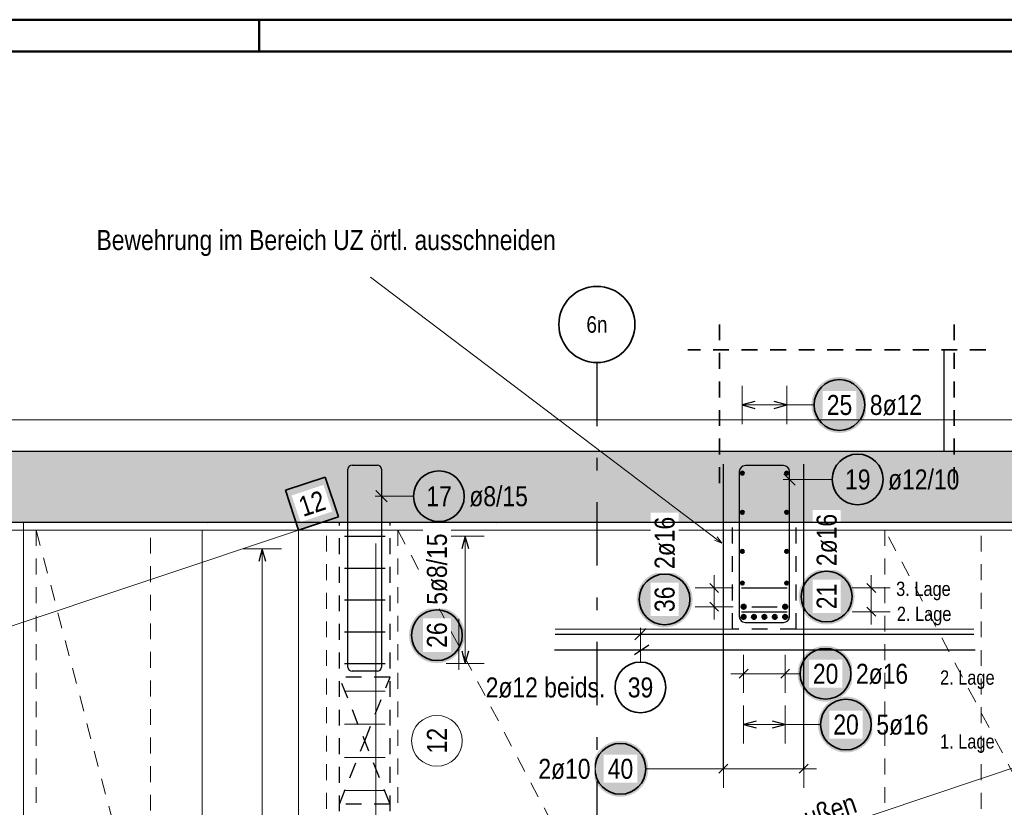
# Model space of a CAD drawing. Header units: millimetres. Extents: x 0 to 89.5, y 0 to 42.
# Tile 25 of 39: x 38.1 to 45.9, y 35.8 to 42. Entities that reach past the tile are written whole.
import ezdxf
from ezdxf.enums import TextEntityAlignment as Align

# ---------------------------------------------------------------- set-up
doc = ezdxf.new("R2010")
doc.units = ezdxf.units.MM
doc.linetypes.add('DASHDOTX2', pattern=[2, 1, -0.5, 0, -0.5])
doc.linetypes.add('HIDDEN', pattern=[0.375, 0.25, -0.125])
for name, color, linetype, lineweight in [('Achsen', 7, 'Continuous', 20), ('Bewehrung', 7, 'Continuous', 20), ('nplo', 7, 'Continuous', 20), ('Schraffuren', 7, 'Continuous', 20)]:
    doc.layers.add(name, color=color, linetype=linetype, lineweight=lineweight)
doc.styles.add('Arial Narrow', font='ARIALN.TTF')

msp = doc.modelspace()

# ---------------------------------------------------------------- hatches: boundary and pattern name
at = {"lineweight": 25, "true_color": 0xffffff}
for points in [[(43.416727, 37.483031), (43.416593, 37.490709), (43.416191, 37.498377), (43.415521, 37.506027), (43.414586, 37.513649), (43.413384, 37.521233), (43.411919, 37.528771), (43.410192, 37.536254), (43.408204, 37.543671), (43.405959, 37.551014), (43.403459, 37.558275), (43.400707, 37.565444), (43.397707, 37.572513), (43.394461, 37.579472), (43.390975, 37.586314), (43.387252, 37.593031), (43.383297, 37.599613), (43.379115, 37.606053), (43.37471, 37.612343), (43.370089, 37.618476), (43.365256, 37.624444), (43.360218, 37.630239), (43.354981, 37.635856), (43.349551, 37.641285), (43.343935, 37.646523), (43.33814, 37.65156), (43.332172, 37.656393), (43.326039, 37.661014), (43.319749, 37.665419), (43.313309, 37.669601), (43.306727, 37.673556), (43.30001, 37.677279), (43.293168, 37.680765), (43.286209, 37.684011), (43.27914, 37.687011), (43.271971, 37.689763), (43.26471, 37.692263), (43.257367, 37.694508), (43.249949, 37.696496), (43.242467, 37.698223), (43.234929, 37.699688), (43.227345, 37.70089), (43.219723, 37.701826), (43.212073, 37.702495), (43.204404, 37.702897), (43.196727, 37.703031), (43.189049, 37.702897), (43.18138, 37.702495), (43.17373, 37.701826), (43.166108, 37.70089), (43.158524, 37.699688), (43.150986, 37.698223), (43.143504, 37.696496), (43.136086, 37.694508), (43.128743, 37.692263), (43.121482, 37.689763), (43.114313, 37.687011), (43.107244, 37.684011), (43.100285, 37.680765), (43.093443, 37.677279), (43.086727, 37.673556), (43.080144, 37.669601), (43.073704, 37.665419), (43.067414, 37.661014), (43.061281, 37.656393), (43.055313, 37.65156), (43.049518, 37.646523), (43.043902, 37.641285), (43.038472, 37.635856), (43.033235, 37.630239), (43.028197, 37.624444), (43.023364, 37.618476), (43.018743, 37.612343), (43.014338, 37.606053), (43.010156, 37.599613), (43.006201, 37.593031), (43.002478, 37.586314), (42.998992, 37.579472), (42.995747, 37.572513), (42.992746, 37.565444), (42.989994, 37.558275), (42.987494, 37.551014), (42.985249, 37.543671), (42.983261, 37.536254), (42.981534, 37.528771), (42.980069, 37.521233), (42.978868, 37.513649), (42.977932, 37.506027), (42.977262, 37.498377), (42.976861, 37.490709), (42.976727, 37.483031), (42.976861, 37.475353), (42.977262, 37.467684), (42.977932, 37.460034), (42.978868, 37.452413), (42.980069, 37.444828), (42.981534, 37.43729), (42.983261, 37.429808), (42.985249, 37.42239), (42.987494, 37.415047), (42.989994, 37.407786), (42.992746, 37.400617), (42.995747, 37.393549), (42.998992, 37.386589), (43.002478, 37.379747), (43.006201, 37.373031), (43.010156, 37.366448), (43.014338, 37.360008), (43.018743, 37.353718), (43.023364, 37.347585), (43.028197, 37.341617), (43.033235, 37.335822), (43.038472, 37.330206), (43.043902, 37.324776), (43.049518, 37.319539), (43.055313, 37.314501), (43.061281, 37.309668), (43.067414, 37.305047), (43.073704, 37.300642), (43.080144, 37.29646), (43.086727, 37.292505), (43.093443, 37.288782), (43.100285, 37.285296), (43.107244, 37.282051), (43.114313, 37.27905), (43.121482, 37.276298), (43.128743, 37.273798), (43.136086, 37.271553), (43.143504, 37.269566), (43.150986, 37.267838), (43.158524, 37.266373), (43.166108, 37.265172), (43.17373, 37.264236), (43.18138, 37.263567), (43.189049, 37.263165), (43.196727, 37.263031), (43.204404, 37.263165), (43.212073, 37.263567), (43.219723, 37.264236), (43.227345, 37.265172), (43.234929, 37.266373), (43.242467, 37.267838), (43.249949, 37.269566), (43.257367, 37.271553), (43.26471, 37.273798), (43.271971, 37.276298), (43.27914, 37.27905), (43.286209, 37.282051), (43.293168, 37.285296), (43.30001, 37.288782), (43.306727, 37.292505), (43.313309, 37.29646), (43.319749, 37.300642), (43.326039, 37.305047), (43.332172, 37.309668), (43.33814, 37.314501), (43.343935, 37.319539), (43.349551, 37.324776), (43.354981, 37.330206), (43.360218, 37.335822), (43.365256, 37.341617), (43.370089, 37.347585), (43.37471, 37.353718), (43.379115, 37.360008), (43.383297, 37.366448), (43.387252, 37.373031), (43.390975, 37.379747), (43.394461, 37.386589), (43.397707, 37.393549), (43.400707, 37.400617), (43.403459, 37.407786), (43.405959, 37.415047), (43.408204, 37.42239), (43.410192, 37.429808), (43.411919, 37.43729), (43.413384, 37.444828), (43.414586, 37.452413), (43.415521, 37.460034), (43.416191, 37.467684)], [(43.067796, 36.148858), (43.067662, 36.156536), (43.06726, 36.164205), (43.066591, 36.171855), (43.065655, 36.179476), (43.064453, 36.187061), (43.062988, 36.194599), (43.061261, 36.202081), (43.059273, 36.209499), (43.057028, 36.216842), (43.054528, 36.224103), (43.051776, 36.231272), (43.048776, 36.23834), (43.04553, 36.2453), (43.042044, 36.252142), (43.038321, 36.258858), (43.034366, 36.265441), (43.030184, 36.271881), (43.025779, 36.278171), (43.021158, 36.284304), (43.016326, 36.290272), (43.011288, 36.296067), (43.00605, 36.301683), (43.000621, 36.307113), (42.995004, 36.31235), (42.989209, 36.317388), (42.983241, 36.322221), (42.977108, 36.326842), (42.970818, 36.331247), (42.964378, 36.335429), (42.957796, 36.339384), (42.951079, 36.343107), (42.944237, 36.346593), (42.937278, 36.349838), (42.930209, 36.352839), (42.92304, 36.355591), (42.915779, 36.358091), (42.908436, 36.360336), (42.901019, 36.362323), (42.893536, 36.364051), (42.885998, 36.365516), (42.878414, 36.366717), (42.870792, 36.367653), (42.863142, 36.368322), (42.855474, 36.368724), (42.847796, 36.368858), (42.840118, 36.368724), (42.832449, 36.368322), (42.824799, 36.367653), (42.817178, 36.366717), (42.809593, 36.365516), (42.802055, 36.364051), (42.794573, 36.362323), (42.787156, 36.360336), (42.779812, 36.358091), (42.772551, 36.355591), (42.765382, 36.352839), (42.758314, 36.349838), (42.751354, 36.346593), (42.744512, 36.343107), (42.737796, 36.339384), (42.731213, 36.335429), (42.724773, 36.331247), (42.718483, 36.326842), (42.71235, 36.322221), (42.706382, 36.317388), (42.700587, 36.31235), (42.694971, 36.307113), (42.689541, 36.301683), (42.684304, 36.296067), (42.679266, 36.290272), (42.674433, 36.284304), (42.669812, 36.278171), (42.665407, 36.271881), (42.661225, 36.265441), (42.65727, 36.258858), (42.653547, 36.252142), (42.650061, 36.2453), (42.646816, 36.23834), (42.643815, 36.231272), (42.641063, 36.224103), (42.638563, 36.216842), (42.636318, 36.209499), (42.634331, 36.202081), (42.632603, 36.194599), (42.631138, 36.187061), (42.629937, 36.179476), (42.629001, 36.171855), (42.628332, 36.164205), (42.62793, 36.156536), (42.627796, 36.148858), (42.62793, 36.14118), (42.628332, 36.133512), (42.629001, 36.125862), (42.629937, 36.11824), (42.631138, 36.110656), (42.632603, 36.103118), (42.634331, 36.095635), (42.636318, 36.088218), (42.638563, 36.080875), (42.641063, 36.073614), (42.643815, 36.066445), (42.646816, 36.059376), (42.650061, 36.052417), (42.653547, 36.045575), (42.65727, 36.038858), (42.661225, 36.032276), (42.665407, 36.025836), (42.669812, 36.019546), (42.674433, 36.013413), (42.679266, 36.007445), (42.684304, 36.00165), (42.689541, 35.996033), (42.694971, 35.990604), (42.700587, 35.985366), (42.706382, 35.980329), (42.71235, 35.975496), (42.718483, 35.970875), (42.724773, 35.96647), (42.731213, 35.962288), (42.737796, 35.958333), (42.744512, 35.95461), (42.751354, 35.951124), (42.758314, 35.947878), (42.765382, 35.944878), (42.772551, 35.942126), (42.779812, 35.939626), (42.787156, 35.937381), (42.794573, 35.935393), (42.802055, 35.933666), (42.809593, 35.932201), (42.817178, 35.930999), (42.824799, 35.930063), (42.832449, 35.929394), (42.840118, 35.928992), (42.847796, 35.928858), (42.855474, 35.928992), (42.863142, 35.929394), (42.870792, 35.930063), (42.878414, 35.930999), (42.885998, 35.932201), (42.893536, 35.933666), (42.901019, 35.935393), (42.908436, 35.937381), (42.915779, 35.939626), (42.92304, 35.942126), (42.930209, 35.944878), (42.937278, 35.947878), (42.944237, 35.951124), (42.951079, 35.95461), (42.957796, 35.958333), (42.964378, 35.962288), (42.970818, 35.96647), (42.977108, 35.970875), (42.983241, 35.975496), (42.989209, 35.980329), (42.995004, 35.985366), (43.000621, 35.990604), (43.00605, 35.996033), (43.011288, 36.00165), (43.016326, 36.007445), (43.021158, 36.013413), (43.025779, 36.019546), (43.030184, 36.025836), (43.034366, 36.032276), (43.038321, 36.038858), (43.042044, 36.045575), (43.04553, 36.052417), (43.048776, 36.059376), (43.051776, 36.066445), (43.054528, 36.073614), (43.057028, 36.080875), (43.059273, 36.088218), (43.061261, 36.095635), (43.062988, 36.103118), (43.064453, 36.110656), (43.065655, 36.11824), (43.066591, 36.125862), (43.06726, 36.133512)]]:
    msp.add_hatch(color=7, dxfattribs=at).paths.add_polyline_path(points)
at = {"layer": 'Bewehrung', "lineweight": 25, "true_color": 0xffffff}
for points in [[(44.794198, 39.015073), (44.794064, 39.022751), (44.793662, 39.030419), (44.792993, 39.038069), (44.792057, 39.045691), (44.790856, 39.053276), (44.789391, 39.060814), (44.787663, 39.068296), (44.785676, 39.075713), (44.783431, 39.083057), (44.780931, 39.090317), (44.778179, 39.097486), (44.775178, 39.104555), (44.771933, 39.111515), (44.768447, 39.118357), (44.764724, 39.125073), (44.760769, 39.131655), (44.756587, 39.138095), (44.752182, 39.144386), (44.747561, 39.150519), (44.742728, 39.156486), (44.73769, 39.162282), (44.732453, 39.167898), (44.727023, 39.173328), (44.721407, 39.178565), (44.715612, 39.183603), (44.709644, 39.188435), (44.703511, 39.193057), (44.697221, 39.197461), (44.690781, 39.201644), (44.684198, 39.205599), (44.677482, 39.209321), (44.67064, 39.212808), (44.66368, 39.216053), (44.656612, 39.219053), (44.649443, 39.221805), (44.642182, 39.224305), (44.634839, 39.226551), (44.627421, 39.228538), (44.619939, 39.230265), (44.612401, 39.231731), (44.604816, 39.232932), (44.597195, 39.233868), (44.589545, 39.234537), (44.581876, 39.234939), (44.574198, 39.235073), (44.56652, 39.234939), (44.558852, 39.234537), (44.551202, 39.233868), (44.54358, 39.232932), (44.535996, 39.231731), (44.528458, 39.230265), (44.520975, 39.228538), (44.513558, 39.226551), (44.506215, 39.224305), (44.498954, 39.221805), (44.491785, 39.219053), (44.484716, 39.216053), (44.477757, 39.212808), (44.470915, 39.209321), (44.464198, 39.205599), (44.457616, 39.201644), (44.451176, 39.197461), (44.444886, 39.193057), (44.438753, 39.188435), (44.432785, 39.183603), (44.42699, 39.178565), (44.421373, 39.173328), (44.415944, 39.167898), (44.410706, 39.162282), (44.405669, 39.156486), (44.400836, 39.150519), (44.396215, 39.144386), (44.39181, 39.138095), (44.387628, 39.131655), (44.383673, 39.125073), (44.37995, 39.118357), (44.376464, 39.111515), (44.373218, 39.104555), (44.370218, 39.097486), (44.367466, 39.090317), (44.364966, 39.083057), (44.362721, 39.075713), (44.360733, 39.068296), (44.359006, 39.060814), (44.357541, 39.053276), (44.356339, 39.045691), (44.355403, 39.038069), (44.354734, 39.030419), (44.354332, 39.022751), (44.354198, 39.015073), (44.354332, 39.007395), (44.354734, 38.999727), (44.355403, 38.992077), (44.356339, 38.984455), (44.357541, 38.97687), (44.359006, 38.969332), (44.360733, 38.96185), (44.362721, 38.954433), (44.364966, 38.947089), (44.367466, 38.939829), (44.370218, 38.93266), (44.373218, 38.925591), (44.376464, 38.918631), (44.37995, 38.911789), (44.383673, 38.905073), (44.387628, 38.898491), (44.39181, 38.892051), (44.396215, 38.88576), (44.400836, 38.879627), (44.405669, 38.87366), (44.410706, 38.867864), (44.415944, 38.862248), (44.421373, 38.856818), (44.42699, 38.851581), (44.432785, 38.846543), (44.438753, 38.841711), (44.444886, 38.837089), (44.451176, 38.832685), (44.457616, 38.828502), (44.464198, 38.824547), (44.470915, 38.820825), (44.477757, 38.817338), (44.484716, 38.814093), (44.491785, 38.811093), (44.498954, 38.808341), (44.506215, 38.805841), (44.513558, 38.803595), (44.520975, 38.801608), (44.528458, 38.799881), (44.535996, 38.798415), (44.54358, 38.797214), (44.551202, 38.796278), (44.558852, 38.795609), (44.56652, 38.795207), (44.574198, 38.795073), (44.581876, 38.795207), (44.589545, 38.795609), (44.597195, 38.796278), (44.604816, 38.797214), (44.612401, 38.798415), (44.619939, 38.799881), (44.627421, 38.801608), (44.634839, 38.803595), (44.642182, 38.805841), (44.649443, 38.808341), (44.656612, 38.811093), (44.66368, 38.814093), (44.67064, 38.817338), (44.677482, 38.820825), (44.684198, 38.824547), (44.690781, 38.828502), (44.697221, 38.832685), (44.703511, 38.837089), (44.709644, 38.841711), (44.715612, 38.846543), (44.721407, 38.851581), (44.727023, 38.856818), (44.732453, 38.862248), (44.73769, 38.867864), (44.742728, 38.87366), (44.747561, 38.879627), (44.752182, 38.88576), (44.756587, 38.892051), (44.760769, 38.898491), (44.764724, 38.905073), (44.768447, 38.911789), (44.771933, 38.918631), (44.775178, 38.925591), (44.778179, 38.93266), (44.780931, 38.939829), (44.783431, 38.947089), (44.785676, 38.954433), (44.787663, 38.96185), (44.789391, 38.969332), (44.790856, 38.97687), (44.792057, 38.984455), (44.792993, 38.992077), (44.793662, 38.999727)], [(44.693704, 37.50576), (44.69357, 37.513438), (44.693168, 37.521106), (44.692499, 37.528756), (44.691563, 37.536378), (44.690362, 37.543962), (44.688897, 37.5515), (44.687169, 37.558983), (44.685182, 37.5664), (44.682937, 37.573744), (44.680437, 37.581004), (44.677685, 37.588173), (44.674684, 37.595242), (44.671439, 37.602201), (44.667953, 37.609044), (44.66423, 37.61576), (44.660275, 37.622342), (44.656092, 37.628782), (44.651688, 37.635073), (44.647067, 37.641205), (44.642234, 37.647173), (44.637196, 37.652969), (44.631959, 37.658585), (44.626529, 37.664015), (44.620913, 37.669252), (44.615117, 37.67429), (44.60915, 37.679122), (44.603017, 37.683744), (44.596727, 37.688148), (44.590286, 37.69233), (44.583704, 37.696285), (44.576988, 37.700008), (44.570146, 37.703495), (44.563186, 37.70674), (44.556118, 37.70974), (44.548949, 37.712492), (44.541688, 37.714992), (44.534344, 37.717237), (44.526927, 37.719225), (44.519445, 37.720952), (44.511907, 37.722418), (44.504322, 37.723619), (44.4967, 37.724555), (44.489051, 37.725224), (44.481382, 37.725626), (44.473704, 37.72576), (44.466026, 37.725626), (44.458358, 37.725224), (44.450708, 37.724555), (44.443086, 37.723619), (44.435502, 37.722418), (44.427964, 37.720952), (44.420481, 37.719225), (44.413064, 37.717237), (44.40572, 37.714992), (44.39846, 37.712492), (44.391291, 37.70974), (44.384222, 37.70674), (44.377263, 37.703495), (44.37042, 37.700008), (44.363704, 37.696285), (44.357122, 37.69233), (44.350682, 37.688148), (44.344391, 37.683744), (44.338259, 37.679122), (44.332291, 37.67429), (44.326495, 37.669252), (44.320879, 37.664015), (44.315449, 37.658585), (44.310212, 37.652969), (44.305174, 37.647173), (44.300342, 37.641205), (44.29572, 37.635073), (44.291316, 37.628782), (44.287134, 37.622342), (44.283179, 37.61576), (44.279456, 37.609044), (44.275969, 37.602201), (44.272724, 37.595242), (44.269724, 37.588173), (44.266972, 37.581004), (44.264472, 37.573744), (44.262227, 37.5664), (44.260239, 37.558983), (44.258512, 37.5515), (44.257046, 37.543962), (44.255845, 37.536378), (44.254909, 37.528756), (44.25424, 37.521106), (44.253838, 37.513438), (44.253704, 37.50576), (44.253838, 37.498082), (44.25424, 37.490413), (44.254909, 37.482764), (44.255845, 37.475142), (44.257046, 37.467557), (44.258512, 37.460019), (44.260239, 37.452537), (44.262227, 37.44512), (44.264472, 37.437776), (44.266972, 37.430515), (44.269724, 37.423346), (44.272724, 37.416278), (44.275969, 37.409318), (44.279456, 37.402476), (44.283179, 37.39576), (44.287134, 37.389178), (44.291316, 37.382737), (44.29572, 37.376447), (44.300342, 37.370314), (44.305174, 37.364347), (44.310212, 37.358551), (44.315449, 37.352935), (44.320879, 37.347505), (44.326495, 37.342268), (44.332291, 37.33723), (44.338259, 37.332397), (44.344391, 37.327776), (44.350682, 37.323372), (44.357122, 37.319189), (44.363704, 37.315234), (44.37042, 37.311511), (44.377263, 37.308025), (44.384222, 37.30478), (44.391291, 37.301779), (44.39846, 37.299027), (44.40572, 37.296527), (44.413064, 37.294282), (44.420481, 37.292295), (44.427964, 37.290567), (44.435502, 37.289102), (44.443086, 37.287901), (44.450708, 37.286965), (44.458358, 37.286296), (44.466026, 37.285894), (44.473704, 37.28576), (44.481382, 37.285894), (44.489051, 37.286296), (44.4967, 37.286965), (44.504322, 37.287901), (44.511907, 37.289102), (44.519445, 37.290567), (44.526927, 37.292295), (44.534344, 37.294282), (44.541688, 37.296527), (44.548949, 37.299027), (44.556118, 37.301779), (44.563186, 37.30478), (44.570146, 37.308025), (44.576988, 37.311511), (44.583704, 37.315234), (44.590286, 37.319189), (44.596727, 37.323372), (44.603017, 37.327776), (44.60915, 37.332397), (44.615117, 37.33723), (44.620913, 37.342268), (44.626529, 37.347505), (44.631959, 37.352935), (44.637196, 37.358551), (44.642234, 37.364347), (44.647067, 37.370314), (44.651688, 37.376447), (44.656092, 37.382737), (44.660275, 37.389178), (44.66423, 37.39576), (44.667953, 37.402476), (44.671439, 37.409318), (44.674684, 37.416278), (44.677685, 37.423346), (44.680437, 37.430515), (44.682937, 37.437776), (44.685182, 37.44512), (44.687169, 37.452537), (44.688897, 37.460019), (44.690362, 37.467557), (44.691563, 37.475142), (44.692499, 37.482764), (44.693168, 37.490413)], [(41.622049, 37.201011), (41.621915, 37.208689), (41.621513, 37.216358), (41.620844, 37.224008), (41.619908, 37.231629), (41.618707, 37.239214), (41.617242, 37.246752), (41.615514, 37.254234), (41.613527, 37.261652), (41.611282, 37.268995), (41.608782, 37.276256), (41.60603, 37.283425), (41.603029, 37.290493), (41.599784, 37.297453), (41.596298, 37.304295), (41.592575, 37.311011), (41.58862, 37.317594), (41.584437, 37.324034), (41.580033, 37.330324), (41.575412, 37.336457), (41.570579, 37.342425), (41.565541, 37.34822), (41.560304, 37.353836), (41.554874, 37.359266), (41.549258, 37.364503), (41.543462, 37.369541), (41.537495, 37.374374), (41.531362, 37.378995), (41.525072, 37.3834), (41.518631, 37.387582), (41.512049, 37.391537), (41.505333, 37.39526), (41.498491, 37.398746), (41.491531, 37.401991), (41.484463, 37.404992), (41.477294, 37.407744), (41.470033, 37.410244), (41.462689, 37.412489), (41.455272, 37.414476), (41.44779, 37.416204), (41.440252, 37.417669), (41.432667, 37.41887), (41.425045, 37.419806), (41.417396, 37.420475), (41.409727, 37.420877), (41.402049, 37.421011), (41.394371, 37.420877), (41.386703, 37.420475), (41.379053, 37.419806), (41.371431, 37.41887), (41.363847, 37.417669), (41.356309, 37.416204), (41.348826, 37.414476), (41.341409, 37.412489), (41.334065, 37.410244), (41.326805, 37.407744), (41.319636, 37.404992), (41.312567, 37.401991), (41.305607, 37.398746), (41.298765, 37.39526), (41.292049, 37.391537), (41.285467, 37.387582), (41.279027, 37.3834), (41.272736, 37.378995), (41.266604, 37.374374), (41.260636, 37.369541), (41.25484, 37.364503), (41.249224, 37.359266), (41.243794, 37.353836), (41.238557, 37.34822), (41.233519, 37.342425), (41.228687, 37.336457), (41.224065, 37.330324), (41.219661, 37.324034), (41.215479, 37.317594), (41.211524, 37.311011), (41.207801, 37.304295), (41.204314, 37.297453), (41.201069, 37.290493), (41.198069, 37.283425), (41.195317, 37.276256), (41.192817, 37.268995), (41.190572, 37.261652), (41.188584, 37.254234), (41.186857, 37.246752), (41.185391, 37.239214), (41.18419, 37.231629), (41.183254, 37.224008), (41.182585, 37.216358), (41.182183, 37.208689), (41.182049, 37.201011), (41.182183, 37.193333), (41.182585, 37.185665), (41.183254, 37.178015), (41.18419, 37.170393), (41.185391, 37.162809), (41.186857, 37.155271), (41.188584, 37.147789), (41.190572, 37.140371), (41.192817, 37.133028), (41.195317, 37.125767), (41.198069, 37.118598), (41.201069, 37.111529), (41.204314, 37.10457), (41.207801, 37.097728), (41.211524, 37.091011), (41.215479, 37.084429), (41.219661, 37.077989), (41.224065, 37.071699), (41.228687, 37.065566), (41.233519, 37.059598), (41.238557, 37.053803), (41.243794, 37.048186), (41.249224, 37.042757), (41.25484, 37.037519), (41.260636, 37.032482), (41.266604, 37.027649), (41.272736, 37.023028), (41.279027, 37.018623), (41.285467, 37.014441), (41.292049, 37.010486), (41.298765, 37.006763), (41.305607, 37.003277), (41.312567, 37.000031), (41.319636, 36.997031), (41.326805, 36.994279), (41.334065, 36.991779), (41.341409, 36.989534), (41.348826, 36.987546), (41.356309, 36.985819), (41.363847, 36.984354), (41.371431, 36.983152), (41.379053, 36.982217), (41.386703, 36.981547), (41.394371, 36.981145), (41.402049, 36.981011), (41.409727, 36.981145), (41.417396, 36.981547), (41.425045, 36.982217), (41.432667, 36.983152), (41.440252, 36.984354), (41.44779, 36.985819), (41.455272, 36.987546), (41.462689, 36.989534), (41.470033, 36.991779), (41.477294, 36.994279), (41.484463, 36.997031), (41.491531, 37.000031), (41.498491, 37.003277), (41.505333, 37.006763), (41.512049, 37.010486), (41.518631, 37.014441), (41.525072, 37.018623), (41.531362, 37.023028), (41.537495, 37.027649), (41.543462, 37.032482), (41.549258, 37.037519), (41.554874, 37.042757), (41.560304, 37.048186), (41.565541, 37.053803), (41.570579, 37.059598), (41.575412, 37.065566), (41.580033, 37.071699), (41.584437, 37.077989), (41.58862, 37.084429), (41.592575, 37.091011), (41.596298, 37.097728), (41.599784, 37.10457), (41.603029, 37.111529), (41.60603, 37.118598), (41.608782, 37.125767), (41.611282, 37.133028), (41.613527, 37.140371), (41.615514, 37.147789), (41.617242, 37.155271), (41.618707, 37.162809), (41.619908, 37.170393), (41.620844, 37.178015), (41.621513, 37.185665)], [(44.684624, 36.897543), (44.68449, 36.905221), (44.684088, 36.91289), (44.683419, 36.920539), (44.682483, 36.928161), (44.681282, 36.935746), (44.679816, 36.943284), (44.678089, 36.950766), (44.676102, 36.958183), (44.673856, 36.965527), (44.671356, 36.972788), (44.668604, 36.979957), (44.665604, 36.987025), (44.662359, 36.993985), (44.658872, 37.000827), (44.65515, 37.007543), (44.651195, 37.014125), (44.647012, 37.020566), (44.642608, 37.026856), (44.637986, 37.032989), (44.633154, 37.038956), (44.628116, 37.044752), (44.622879, 37.050368), (44.617449, 37.055798), (44.611833, 37.061035), (44.606037, 37.066073), (44.60007, 37.070906), (44.593937, 37.075527), (44.587646, 37.079931), (44.581206, 37.084114), (44.574624, 37.088069), (44.567908, 37.091792), (44.561066, 37.095278), (44.554106, 37.098523), (44.547037, 37.101524), (44.539868, 37.104276), (44.532608, 37.106776), (44.525264, 37.109021), (44.517847, 37.111008), (44.510365, 37.112736), (44.502827, 37.114201), (44.495242, 37.115402), (44.48762, 37.116338), (44.47997, 37.117007), (44.472302, 37.117409), (44.464624, 37.117543), (44.456946, 37.117409), (44.449278, 37.117007), (44.441628, 37.116338), (44.434006, 37.115402), (44.426421, 37.114201), (44.418883, 37.112736), (44.411401, 37.111008), (44.403984, 37.109021), (44.39664, 37.106776), (44.38938, 37.104276), (44.382211, 37.101524), (44.375142, 37.098523), (44.368182, 37.095278), (44.36134, 37.091792), (44.354624, 37.088069), (44.348042, 37.084114), (44.341602, 37.079931), (44.335311, 37.075527), (44.329178, 37.070906), (44.323211, 37.066073), (44.317415, 37.061035), (44.311799, 37.055798), (44.306369, 37.050368), (44.301132, 37.044752), (44.296094, 37.038956), (44.291262, 37.032989), (44.28664, 37.026856), (44.282236, 37.020566), (44.278053, 37.014125), (44.274098, 37.007543), (44.270376, 37.000827), (44.266889, 36.993985), (44.263644, 36.987025), (44.260644, 36.979957), (44.257892, 36.972788), (44.255392, 36.965527), (44.253146, 36.958183), (44.251159, 36.950766), (44.249432, 36.943284), (44.247966, 36.935746), (44.246765, 36.928161), (44.245829, 36.920539), (44.24516, 36.91289), (44.244758, 36.905221), (44.244624, 36.897543), (44.244758, 36.889865), (44.24516, 36.882197), (44.245829, 36.874547), (44.246765, 36.866925), (44.247966, 36.859341), (44.249432, 36.851803), (44.251159, 36.84432), (44.253146, 36.836903), (44.255392, 36.829559), (44.257892, 36.822299), (44.260644, 36.81513), (44.263644, 36.808061), (44.266889, 36.801102), (44.270376, 36.794259), (44.274098, 36.787543), (44.278053, 36.780961), (44.282236, 36.774521), (44.28664, 36.76823), (44.291262, 36.762098), (44.296094, 36.75613), (44.301132, 36.750334), (44.306369, 36.744718), (44.311799, 36.739288), (44.317415, 36.734051), (44.323211, 36.729013), (44.329178, 36.724181), (44.335311, 36.719559), (44.341602, 36.715155), (44.348042, 36.710973), (44.354624, 36.707018), (44.36134, 36.703295), (44.368182, 36.699809), (44.375142, 36.696563), (44.382211, 36.693563), (44.38938, 36.690811), (44.39664, 36.688311), (44.403984, 36.686066), (44.411401, 36.684078), (44.418883, 36.682351), (44.426421, 36.680886), (44.434006, 36.679684), (44.441628, 36.678748), (44.449278, 36.678079), (44.456946, 36.677677), (44.464624, 36.677543), (44.472302, 36.677677), (44.47997, 36.678079), (44.48762, 36.678748), (44.495242, 36.679684), (44.502827, 36.680886), (44.510365, 36.682351), (44.517847, 36.684078), (44.525264, 36.686066), (44.532608, 36.688311), (44.539868, 36.690811), (44.547037, 36.693563), (44.554106, 36.696563), (44.561066, 36.699809), (44.567908, 36.703295), (44.574624, 36.707018), (44.581206, 36.710973), (44.587646, 36.715155), (44.593937, 36.719559), (44.60007, 36.724181), (44.606037, 36.729013), (44.611833, 36.734051), (44.617449, 36.739288), (44.622879, 36.744718), (44.628116, 36.750334), (44.633154, 36.75613), (44.637986, 36.762098), (44.642608, 36.76823), (44.647012, 36.774521), (44.651195, 36.780961), (44.65515, 36.787543), (44.658872, 36.794259), (44.662359, 36.801102), (44.665604, 36.808061), (44.668604, 36.81513), (44.671356, 36.822299), (44.673856, 36.829559), (44.676102, 36.836903), (44.678089, 36.84432), (44.679816, 36.851803), (44.681282, 36.859341), (44.682483, 36.866925), (44.683419, 36.874547), (44.684088, 36.882197)], [(44.845588, 36.497543), (44.845454, 36.505221), (44.845052, 36.51289), (44.844383, 36.520539), (44.843447, 36.528161), (44.842246, 36.535746), (44.840781, 36.543284), (44.839053, 36.550766), (44.837066, 36.558183), (44.834821, 36.565527), (44.832321, 36.572788), (44.829569, 36.579957), (44.826568, 36.587025), (44.823323, 36.593985), (44.819837, 36.600827), (44.816114, 36.607543), (44.812159, 36.614125), (44.807976, 36.620566), (44.803572, 36.626856), (44.798951, 36.632989), (44.794118, 36.638956), (44.78908, 36.644752), (44.783843, 36.650368), (44.778413, 36.655798), (44.772797, 36.661035), (44.767001, 36.666073), (44.761034, 36.670906), (44.754901, 36.675527), (44.748611, 36.679931), (44.74217, 36.684114), (44.735588, 36.688069), (44.728872, 36.691792), (44.72203, 36.695278), (44.71507, 36.698523), (44.708002, 36.701524), (44.700833, 36.704276), (44.693572, 36.706776), (44.686228, 36.709021), (44.678811, 36.711008), (44.671329, 36.712736), (44.663791, 36.714201), (44.656206, 36.715402), (44.648584, 36.716338), (44.640935, 36.717007), (44.633266, 36.717409), (44.625588, 36.717543), (44.61791, 36.717409), (44.610242, 36.717007), (44.602592, 36.716338), (44.59497, 36.715402), (44.587386, 36.714201), (44.579848, 36.712736), (44.572365, 36.711008), (44.564948, 36.709021), (44.557604, 36.706776), (44.550344, 36.704276), (44.543175, 36.701524), (44.536106, 36.698523), (44.529147, 36.695278), (44.522304, 36.691792), (44.515588, 36.688069), (44.509006, 36.684114), (44.502566, 36.679931), (44.496275, 36.675527), (44.490143, 36.670906), (44.484175, 36.666073), (44.478379, 36.661035), (44.472763, 36.655798), (44.467333, 36.650368), (44.462096, 36.644752), (44.457058, 36.638956), (44.452226, 36.632989), (44.447604, 36.626856), (44.4432, 36.620566), (44.439018, 36.614125), (44.435063, 36.607543), (44.43134, 36.600827), (44.427853, 36.593985), (44.424608, 36.587025), (44.421608, 36.579957), (44.418856, 36.572788), (44.416356, 36.565527), (44.414111, 36.558183), (44.412123, 36.550766), (44.410396, 36.543284), (44.40893, 36.535746), (44.407729, 36.528161), (44.406793, 36.520539), (44.406124, 36.51289), (44.405722, 36.505221), (44.405588, 36.497543), (44.405722, 36.489865), (44.406124, 36.482197), (44.406793, 36.474547), (44.407729, 36.466925), (44.40893, 36.459341), (44.410396, 36.451803), (44.412123, 36.44432), (44.414111, 36.436903), (44.416356, 36.429559), (44.418856, 36.422299), (44.421608, 36.41513), (44.424608, 36.408061), (44.427853, 36.401102), (44.43134, 36.394259), (44.435063, 36.387543), (44.439018, 36.380961), (44.4432, 36.374521), (44.447604, 36.36823), (44.452226, 36.362098), (44.457058, 36.35613), (44.462096, 36.350334), (44.467333, 36.344718), (44.472763, 36.339288), (44.478379, 36.334051), (44.484175, 36.329013), (44.490143, 36.324181), (44.496275, 36.319559), (44.502566, 36.315155), (44.509006, 36.310973), (44.515588, 36.307018), (44.522304, 36.303295), (44.529147, 36.299809), (44.536106, 36.296563), (44.543175, 36.293563), (44.550344, 36.290811), (44.557604, 36.288311), (44.564948, 36.286066), (44.572365, 36.284078), (44.579848, 36.282351), (44.587386, 36.280886), (44.59497, 36.279684), (44.602592, 36.278748), (44.610242, 36.278079), (44.61791, 36.277677), (44.625588, 36.277543), (44.633266, 36.277677), (44.640935, 36.278079), (44.648584, 36.278748), (44.656206, 36.279684), (44.663791, 36.280886), (44.671329, 36.282351), (44.678811, 36.284078), (44.686228, 36.286066), (44.693572, 36.288311), (44.700833, 36.290811), (44.708002, 36.293563), (44.71507, 36.296563), (44.72203, 36.299809), (44.728872, 36.303295), (44.735588, 36.307018), (44.74217, 36.310973), (44.748611, 36.315155), (44.754901, 36.319559), (44.761034, 36.324181), (44.767001, 36.329013), (44.772797, 36.334051), (44.778413, 36.339288), (44.783843, 36.344718), (44.78908, 36.350334), (44.794118, 36.35613), (44.798951, 36.362098), (44.803572, 36.36823), (44.807976, 36.374521), (44.812159, 36.380961), (44.816114, 36.387543), (44.819837, 36.394259), (44.823323, 36.401102), (44.826568, 36.408061), (44.829569, 36.41513), (44.832321, 36.422299), (44.834821, 36.429559), (44.837066, 36.436903), (44.839053, 36.44432), (44.840781, 36.451803), (44.842246, 36.459341), (44.843447, 36.466925), (44.844383, 36.474547), (44.845052, 36.482197)]]:
    msp.add_hatch(color=7, dxfattribs=at).paths.add_polyline_path(points)
at = {"layer": 'Bewehrung', "lineweight": 35, "true_color": 0xffffff}
msp.add_hatch(color=7, dxfattribs=at).paths.add_polyline_path([(40.520623, 38.447277), (40.207636, 38.342687), (40.312226, 38.0297), (40.625213, 38.13429)])
at = {"layer": 'Schraffuren', "lineweight": 50, "true_color": 0xd7ffd7}
msp.add_hatch(color=254, dxfattribs=at).paths.add_polyline_path([(15.902391, 38.089696), (51.61224, 38.089696), (51.61224, 38.649708), (15.902391, 38.649708)])

# ---------------------------------------------------------------- linework, layer by layer
at = {"color": 4, "linetype": 'Continuous', "lineweight": 50}
for p, q in [((87.5, 42.05), (0, 42.05)), ((87.25, 41.8), (1, 41.8))]:
    msp.add_line(p, q, dxfattribs=at)
at = {"color": 4, "linetype": 'Continuous', "lineweight": 50, "ltscale": 0.5}
msp.add_line((40, 42.05), (40, 41.8), dxfattribs=at)
at = {"color": 5, "linetype": 'Continuous', "lineweight": 18}
for p, q in [((40.878758, 40.02257), (43.647913, 37.926294)), ((43.609778, 37.975327), (43.647913, 37.926294)), ((43.647913, 37.926294), (43.590371, 37.94969))]:
    msp.add_line(p, q, dxfattribs=at)
at = {"color": 2, "linetype": 'HIDDEN', "lineweight": 35, "ltscale": 0.5}
for p, q in [((43.629963, 38.399708), (43.629963, 39.699694)), ((45.47857, 38.399708), (45.47857, 39.699694)), ((45.72857, 39.449694), (43.379963, 39.449694))]:
    msp.add_line(p, q, dxfattribs=at)
at = {"color": 3, "linetype": 'Continuous', "lineweight": 25}
msp.add_line((51.612243, 38.649708), (15.902391, 38.649708), dxfattribs=at)
at = {"color": 3, "linetype": 'Continuous', "lineweight": 25, "ltscale": 0.5}
for p, q in [((43.659963, 36.149708), (43.659963, 38.549708)), ((44.292981, 36.149708), (44.292981, 38.549708)), ((43.551912, 37.609064), (43.622623, 37.538353)), ((43.882981, 37.573708), (44.082981, 37.573708)), ((43.551912, 37.461064), (43.622623, 37.390353)), ((43.882981, 37.425708), (44.082981, 37.425708)), ((43.050059, 37.253903), (42.96167, 37.165514)), ((42.332981, 37.209708), (45.632981, 37.209708)), ((43.695318, 36.184214), (43.624608, 36.113503)), ((44.328336, 36.184214), (44.257625, 36.113503))]:
    msp.add_line(p, q, dxfattribs=at)
at = {"color": 3, "linetype": 'HIDDEN', "lineweight": 25, "ltscale": 0.5}
for p, q in [((40.632981, 29.289694), (40.632981, 38.089708)), ((41.032981, 29.289694), (41.032981, 38.089708)), ((43.732981, 37.249708), (43.732981, 38.089708)), ((44.232981, 37.249708), (44.232981, 38.089708)), ((44.232981, 37.249708), (43.732981, 37.249708)), ((41.032981, 36.869694), (40.632981, 36.869694)), ((41.032981, 35.869694), (40.632981, 35.869694))]:
    msp.add_line(p, q, dxfattribs=at)
at = {"color": 5, "linetype": 'Continuous', "lineweight": 18, "ltscale": 0.5}
for p, q in [((43.587268, 37.325708), (43.587268, 37.673708)), ((43.437268, 37.573708), (43.737268, 37.573708)), ((43.437268, 37.425708), (43.737268, 37.425708)), ((43.005864, 36.989938), (43.005864, 37.259708)), ((43.659963, 36.298858), (43.659963, 35.998858)), ((44.292981, 36.298858), (44.292981, 35.998858)), ((43.047796, 36.148858), (43.559963, 36.148858)), ((43.559963, 36.148858), (44.392981, 36.148858))]:
    msp.add_line(p, q, dxfattribs=at)
at = {"color": 9, "linetype": 'Continuous', "lineweight": 0}
for p, q in [((43.732981, 37.249708), (42.332981, 37.249708)), ((44.232981, 37.249708), (45.632981, 37.249708))]:
    msp.add_line(p, q, dxfattribs=at)
at = {"color": 2, "linetype": 'Continuous', "lineweight": 35, "ltscale": 0.5}
for centre in [(43.196727, 37.483031), (43.005864, 36.789938), (42.847796, 36.148858)]:
    msp.add_circle(centre, 0.2, dxfattribs=at)
at = {"layer": 'Achsen', "color": 3, "linetype": 'Continuous', "lineweight": 25}
msp.add_line((45.400068, 38.649708), (45.400068, 39.449694), dxfattribs=at)
at = {"layer": 'Achsen', "color": 3, "linetype": 'DASHDOTX2', "lineweight": 25, "ltscale": 0.5}
msp.add_line((42.663035, 39.34917), (42.663035, 28.16655), dxfattribs=at)
at = {"layer": 'Achsen', "color": 9, "linetype": 'Continuous', "lineweight": 0}
msp.add_line((38.143446, 33.959694), (38.143446, 38.089696), dxfattribs=at)
at = {"layer": 'Achsen', "color": 3, "linetype": 'HIDDEN', "lineweight": 25, "ltscale": 0.5}
for p, q in [((41.032981, 35.869694), (40.633054, 36.869694)), ((40.833018, 36.369694), (41.032981, 36.869694)), ((40.633054, 35.869694), (40.833018, 36.369694))]:
    msp.add_line(p, q, dxfattribs=at)
at = {"layer": 'Achsen', "color": 2, "linetype": 'Continuous', "lineweight": 35}
msp.add_circle((42.663035, 39.64917), 0.3, dxfattribs=at)
at = {"layer": 'Bewehrung', "color": 5, "linetype": 'Continuous', "lineweight": 18, "ltscale": 0.5}
for p, q in [((43.808983, 39.165073), (43.808983, 38.865073)), ((44.158983, 38.865073), (44.158983, 39.165073)), ((43.808983, 39.015073), (44.158983, 39.015073)), ((44.374198, 39.015073), (44.158983, 39.015073)), ((47.578691, 38.897543), (32.250288, 38.897543)), ((44.518118, 38.428493), (44.130981, 38.428493)), ((41.217557, 38.296201), (40.914981, 38.296201)), ((41.775507, 37.981708), (41.475507, 37.981708)), ((41.625507, 36.977695), (41.625507, 37.981708)), ((40.175757, 37.88172), (39.875757, 37.881722)), ((40.025757, 37.881721), (40.025701, 29.497726)), ((44.825508, 37.285713), (44.825504, 37.673704)), ((44.675505, 37.573703), (44.975505, 37.573706)), ((44.675507, 37.385711), (44.975507, 37.385715)), ((43.818981, 36.747543), (43.818981, 37.047543)), ((44.146981, 36.747543), (44.146981, 37.047543)), ((41.475507, 36.977695), (41.775507, 36.977695)), ((44.246981, 36.897543), (43.718981, 36.897543)), ((44.264624, 36.897543), (44.246981, 36.897543)), ((43.818983, 36.647543), (43.818983, 36.347543)), ((44.14698, 36.347543), (44.14698, 36.647543)), ((43.818983, 36.497543), (44.14698, 36.497543)), ((44.425588, 36.497543), (44.14698, 36.497543))]:
    msp.add_line(p, q, dxfattribs=at)
at = {"layer": 'Bewehrung', "color": 3, "linetype": 'Continuous', "lineweight": 25, "ltscale": 0.5}
for p, q in [((43.908983, 39.041868), (43.808983, 39.015073)), ((44.158983, 39.015073), (44.058983, 39.041868)), ((43.808983, 39.015073), (43.908983, 38.988278)), ((44.058983, 38.988278), (44.158983, 39.015073)), ((40.700981, 36.949694), (40.700981, 38.509723)), ((40.732981, 38.541723), (40.932981, 38.541723)), ((40.964981, 38.509723), (40.964981, 36.949694)), ((44.092983, 38.537708), (43.832983, 38.537708)), ((44.132981, 38.537708), (43.832983, 38.537708)), ((43.784983, 38.489708), (43.784983, 37.349708)), ((43.784983, 38.489708), (43.784983, 38.229708)), ((44.136787, 38.472687), (44.225175, 38.384298)), ((44.180981, 37.349708), (44.180981, 38.489708)), ((40.920787, 38.340395), (41.009175, 38.252007)), ((40.672981, 37.981708), (40.992981, 37.981708)), ((41.625507, 37.981708), (41.598712, 37.881708)), ((41.652302, 37.881708), (41.625507, 37.981708)), ((40.025757, 37.881721), (39.998962, 37.781721)), ((40.052551, 37.781721), (40.025757, 37.881721)), ((40.672981, 37.730705), (40.992981, 37.730705)), ((43.802981, 37.573694), (44.162981, 37.573697)), ((44.790149, 37.609059), (44.86086, 37.538349)), ((40.672981, 37.479702), (40.992981, 37.479702)), ((44.790151, 37.421068), (44.860862, 37.350358)), ((43.802981, 37.385702), (44.162981, 37.385706)), ((43.832983, 37.301708), (44.132981, 37.301708)), ((40.672981, 37.228698), (40.992981, 37.228698)), ((40.700981, 36.949694), (40.700981, 37.129694)), ((41.598712, 37.077695), (41.625507, 36.977695)), ((41.625507, 36.977695), (41.652302, 37.077695)), ((40.672981, 36.977695), (40.992981, 36.977695)), ((40.912981, 36.917694), (40.732981, 36.917694)), ((40.932981, 36.917694), (40.732981, 36.917694)), ((43.783626, 36.862188), (43.854336, 36.932899)), ((44.111626, 36.862188), (44.182336, 36.932899)), ((43.918983, 36.524338), (43.818983, 36.497543)), ((43.818983, 36.497543), (43.918983, 36.470748)), ((44.14698, 36.497543), (44.04698, 36.524338)), ((44.04698, 36.470748), (44.14698, 36.497543))]:
    msp.add_line(p, q, dxfattribs=at)
at = {"layer": 'Bewehrung', "color": 2, "linetype": 'Continuous', "lineweight": 35, "ltscale": 0.5}
for p, q in [((40.520623, 38.447277), (40.207636, 38.342687)), ((40.625213, 38.13429), (40.520623, 38.447277)), ((40.207636, 38.342687), (40.312226, 38.0297)), ((40.312226, 38.0297), (40.625213, 38.13429))]:
    msp.add_line(p, q, dxfattribs=at)
at = {"layer": 'Bewehrung', "color": 7, "linetype": 'Continuous', "lineweight": 18, "ltscale": 0.5}
for p, q in [((40.312238, 38.0297), (28.312238, 38.029704)), ((28.312238, 34.019697), (40.312238, 38.0297)), ((39.55224, 38.029702), (39.55224, 34.019697)), ((40.312238, 34.019697), (40.312238, 38.0297))]:
    msp.add_line(p, q, dxfattribs=at)
at = {"layer": 'Bewehrung', "color": 5, "linetype": 'HIDDEN', "lineweight": 18, "ltscale": 0.5}
for p, q in [((39.143446, 38.029697), (32.692957, 38.029711)), ((40.075401, 38.029708), (38.24345, 38.029699)), ((38.24345, 38.029699), (38.24345, 29.309696)), ((38.24345, 38.029699), (40.532983, 29.309696)), ((39.143446, 34.019697), (39.143446, 38.029697)), ((40.532983, 38.029708), (40.075401, 38.029708)), ((40.532983, 29.309696), (40.532983, 38.029708)), ((44.036137, 38.029707), (41.092984, 38.029707)), ((41.092984, 38.029707), (41.092984, 29.309704)), ((46.322845, 38.029704), (44.932981, 38.029704)), ((44.932981, 38.029704), (44.932981, 38.029704)), ((45.692981, 29.309704), (45.692981, 38.029705))]:
    msp.add_line(p, q, dxfattribs=at)
at = {"layer": 'Bewehrung', "color": 3, "linetype": 'Continuous', "lineweight": 25}
for p, q in [((42.960603, 37.050052), (43.07213, 37.124403)), ((42.328613, 37.087227), (45.643462, 37.087227))]:
    msp.add_line(p, q, dxfattribs=at)
at = {"layer": 'Bewehrung', "color": 2, "linetype": 'Continuous', "lineweight": 35, "ltscale": 0.5}
for centre in [(44.574198, 39.015073), (41.417557, 38.296201), (44.473704, 37.50576), (41.402049, 37.201011), (44.464624, 36.897543), (44.625588, 36.497543)]:
    msp.add_circle(centre, 0.2, dxfattribs=at)
at = {"layer": 'Bewehrung', "color": 4, "linetype": 'Continuous', "lineweight": 50, "ltscale": 0.5}
for centre, radius in [((43.808983, 38.477708), 0.012), ((43.808983, 38.477708), 0.012), ((43.808983, 38.477708), 0.0108), ((43.808983, 38.477708), 0.0084), ((43.808983, 38.477708), 0.006), ((43.808983, 38.477708), 0.0036), ((43.808983, 38.477708), 0.0012), ((44.158983, 38.477708), 0.012), ((44.158983, 38.477708), 0.012), ((44.158983, 38.477708), 0.0108), ((44.158983, 38.477708), 0.0084), ((44.158983, 38.477708), 0.006), ((44.158983, 38.477708), 0.0036), ((44.158983, 38.477708), 0.0012), ((43.808983, 38.169709), 0.012), ((43.808983, 38.169709), 0.012), ((43.808983, 38.169709), 0.0108), ((43.808983, 38.169709), 0.0084), ((43.808983, 38.169709), 0.006), ((43.808983, 38.169709), 0.0036), ((43.808983, 38.169709), 0.0012), ((44.158983, 38.169709), 0.012), ((44.158983, 38.169709), 0.012), ((44.158983, 38.169709), 0.0108), ((44.158983, 38.169709), 0.0084), ((44.158983, 38.169709), 0.006), ((44.158983, 38.169709), 0.0036), ((44.158983, 38.169709), 0.0012), ((43.808983, 37.861709), 0.012), ((43.808983, 37.861709), 0.012), ((43.808983, 37.861709), 0.0108), ((44.158983, 37.861709), 0.012), ((44.158983, 37.861709), 0.012), ((44.158983, 37.861709), 0.0108), ((43.808983, 37.861709), 0.0084), ((43.808983, 37.861709), 0.006), ((43.808983, 37.861709), 0.0036), ((43.808983, 37.861709), 0.0012), ((44.158983, 37.861709), 0.0084), ((44.158983, 37.861709), 0.006), ((44.158983, 37.861709), 0.0036), ((44.158983, 37.861709), 0.0012), ((43.808983, 37.611709), 0.012), ((43.808983, 37.611709), 0.012), ((43.808983, 37.611709), 0.0108), ((43.808983, 37.611709), 0.0084), ((43.808983, 37.611709), 0.006), ((43.808983, 37.611709), 0.0036), ((43.808983, 37.611709), 0.0012), ((44.158983, 37.611709), 0.012), ((44.158983, 37.611709), 0.012), ((44.158983, 37.611709), 0.0108), ((44.158983, 37.611709), 0.0084), ((44.158983, 37.611709), 0.006), ((44.158983, 37.611709), 0.0036), ((44.158983, 37.611709), 0.0012), ((43.818981, 37.425708), 0.016), ((43.818981, 37.425708), 0.016), ((43.818981, 37.425708), 0.0144), ((43.818981, 37.425708), 0.0112), ((43.818981, 37.425708), 0.008), ((43.818981, 37.425708), 0.0048), ((43.818981, 37.425708), 0.0016), ((44.146981, 37.425708), 0.016), ((44.146981, 37.425708), 0.016), ((44.146981, 37.425708), 0.0144), ((44.146981, 37.425708), 0.0112), ((44.146981, 37.425708), 0.008), ((44.146981, 37.425708), 0.0048), ((44.146981, 37.425708), 0.0016), ((43.818983, 37.345708), 0.016), ((43.818983, 37.345708), 0.016), ((43.818983, 37.345708), 0.0144), ((43.818983, 37.345708), 0.0112), ((43.818983, 37.345708), 0.008), ((43.818983, 37.345708), 0.0048), ((43.818983, 37.345708), 0.0016), ((43.900983, 37.345708), 0.016), ((43.900983, 37.345708), 0.016), ((43.900983, 37.345708), 0.0144), ((43.900983, 37.345708), 0.0112), ((43.900983, 37.345708), 0.008), ((43.900983, 37.345708), 0.0048), ((43.900983, 37.345708), 0.0016), ((43.982982, 37.345708), 0.016), ((43.982982, 37.345708), 0.016), ((43.982982, 37.345708), 0.0144), ((43.982982, 37.345708), 0.0112), ((43.982982, 37.345708), 0.008), ((43.982982, 37.345708), 0.0048), ((43.982982, 37.345708), 0.0016), ((44.064981, 37.345708), 0.016), ((44.064981, 37.345708), 0.016), ((44.064981, 37.345708), 0.0144), ((44.064981, 37.345708), 0.0112), ((44.064981, 37.345708), 0.008), ((44.064981, 37.345708), 0.0048), ((44.064981, 37.345708), 0.0016), ((44.14698, 37.345708), 0.016), ((44.14698, 37.345708), 0.016), ((44.14698, 37.345708), 0.0144), ((44.14698, 37.345708), 0.0112), ((44.14698, 37.345708), 0.008), ((44.14698, 37.345708), 0.0048), ((44.14698, 37.345708), 0.0016)]:
    msp.add_circle(centre, radius, dxfattribs=at)
at = {"layer": 'Bewehrung', "color": 9, "linetype": 'Continuous', "lineweight": 0}
for centre in [(39.594289, 38.08972), (41.872884, 38.089708)]:
    msp.add_circle(centre, 0.00222, dxfattribs=at)
at = {"layer": 'Bewehrung', "color": 3, "linetype": 'Continuous', "lineweight": 25, "ltscale": 0.5}
for centre, radius, start, end in [((40.732981, 38.509723), 0.032, 90, 180), ((40.932981, 38.509723), 0.032, 0, 90), ((43.832983, 38.489708), 0.048, 90, 180), ((43.832983, 38.489708), 0.048, 90, 180), ((44.132981, 38.489708), 0.048, 0, 90), ((43.832983, 37.349708), 0.048, 180, 270), ((44.132981, 37.349708), 0.048, 270, 0), ((40.732981, 36.949694), 0.032, 180, 270), ((40.732981, 36.949694), 0.032, 180, 270), ((40.932981, 36.949694), 0.032, 270, 0)]:
    msp.add_arc(centre, radius, start, end, dxfattribs=at)
at = {"layer": 'nplo', "color": 9, "linetype": 'Continuous', "lineweight": 0, "ltscale": 0.5}
for p, q in [((40.920981, 34.923331), (40.920981, 37.923331)), ((41.57375, 36.929694), (41.57375, 37.329694)), ((40.672981, 36.761694), (40.992981, 36.761694)), ((40.672981, 36.500361), (40.992981, 36.500361)), ((40.672981, 36.239028), (40.992981, 36.239028)), ((40.672981, 35.977695), (40.992981, 35.977695))]:
    msp.add_line(p, q, dxfattribs=at)
msp.add_circle((41.401691, 36.36931), 0.2, dxfattribs=at)

# ---------------------------------------------------------------- texts
at = {"color": 2, "lineweight": 35, "style": 'Arial Narrow'}
msp.add_text('Bewehrung im Bereich UZ örtl. ausschneiden', height=0.1575, dxfattribs=at).set_placement((38.718947, 40.235509))
at = {"color": 2, "lineweight": 35, "char_height": 0.1575, "attachment_point": 1, "line_spacing_factor": 0.9, "style": 'Arial Narrow'}
for s, insert in [('2ø12 beids.', (41.786214, 36.868688)), ('39', (42.906639, 36.868688))]:
    msp.add_mtext(s, dxfattribs=dict(at, insert=insert))
at = {"layer": 'Achsen', "color": 3, "lineweight": 25, "style": 'Arial Narrow'}
msp.add_text('6n', height=0.13, dxfattribs=at).set_placement((42.663035, 39.64917), align=Align.MIDDLE_CENTER)
for s, p in [('3. Lage', (45.021606, 37.510355)), ('2. Lage', (45.027079, 37.313331)), ('2. Lage', (45.3677, 36.811431)), ('1. Lage', (45.3677, 36.308108))]:
    msp.add_text(s, height=0.1125, dxfattribs=at).set_placement(p)
at = {"layer": 'Bewehrung', "color": 2, "lineweight": 35, "char_height": 0.1575, "attachment_point": 1, "line_spacing_factor": 0.9, "style": 'Arial Narrow'}
for s, insert in [('19', (44.618893, 38.507243)), ('ø12/10', (44.958118, 38.507243)), ('17', (41.318332, 38.374951)), ('ø8/15', (41.657557, 38.374951))]:
    msp.add_mtext(s, dxfattribs=dict(at, insert=insert))
at = {"layer": 'nplo', "color": 9, "lineweight": 0, "insert": (41.322941, 36.270085), "char_height": 0.1575, "attachment_point": 1, "rotation": 90, "line_spacing_factor": 0.9, "style": 'Arial Narrow'}
msp.add_mtext('12', dxfattribs=at)

# ---------------------------------------------------------------- next in the draw order: texts
at = {"layer": 'Bewehrung', "color": 2, "lineweight": 35, "char_height": 0.1575, "attachment_point": 1, "line_spacing_factor": 0.9, "style": 'Arial Narrow', "bg_fill": 3, "box_fill_scale": 1.2, "bg_fill_color": 256, "bg_fill_true_color": 13158600, "bg_fill_transparency": 0}
for s, insert in [('25', (44.474973, 39.093823)), ('8ø12', (44.814198, 39.093823)), ('20', (44.365399, 36.976293)), ('2ø16', (44.704624, 36.976293)), ('20', (44.526363, 36.576293)), ('5ø16', (44.865588, 36.576293))]:
    msp.add_mtext(s, dxfattribs=dict(at, insert=insert))
for s, insert, rotation in [('12', (40.297356, 38.28173), 18.47792), ('2ø16', (44.394954, 37.74576), 90), ('21', (44.394954, 37.406535), 90)]:
    msp.add_mtext(s, dxfattribs=dict(at, insert=insert, rotation=rotation))

# ---------------------------------------------------------------- next in the draw order: linework, layer by layer
at = {"layer": 'Bewehrung', "color": 7, "linetype": 'Continuous', "lineweight": 18, "ltscale": 0.5}
for p, q in [((51.552238, 38.029698), (39.55224, 38.029702)), ((39.55224, 34.019697), (51.552238, 38.029698))]:
    msp.add_line(p, q, dxfattribs=at)
at = {"layer": 'Bewehrung', "color": 5, "linetype": 'HIDDEN', "lineweight": 18, "ltscale": 0.5}
for p, q in [((45.692981, 38.029705), (44.036137, 38.029707)), ((44.932981, 38.029704), (44.932981, 29.309697)), ((49.532978, 29.309698), (44.932981, 38.029704))]:
    msp.add_line(p, q, dxfattribs=at)
at = {"layer": 'Bewehrung', "color": 2, "linetype": 'Continuous', "lineweight": 35, "ltscale": 0.5}
msp.add_circle((44.718118, 38.428493), 0.2, dxfattribs=at)

# ---------------------------------------------------------------- next in the draw order: texts
at = {"layer": 'Bewehrung', "color": 2, "lineweight": 35, "insert": (44.18036, 35.798219), "char_height": 0.16, "attachment_point": 1, "rotation": 18.4779172, "line_spacing_factor": 0.9, "style": 'Arial Narrow', "bg_fill": 3, "box_fill_scale": 1.2, "bg_fill_color": 256, "bg_fill_true_color": 13158600, "bg_fill_transparency": 0}
msp.add_mtext('außen', dxfattribs=at)

# ---------------------------------------------------------------- next in the draw order: linework, layer by layer
at = {"layer": 'Bewehrung', "color": 5, "linetype": 'HIDDEN', "lineweight": 18, "ltscale": 0.5}
msp.add_line((41.092984, 38.029707), (45.692981, 29.309704), dxfattribs=at)

# ---------------------------------------------------------------- next in the draw order: texts
at = {"color": 2, "lineweight": 35, "char_height": 0.1575, "attachment_point": 1, "rotation": 90, "line_spacing_factor": 0.9, "style": 'Arial Narrow', "bg_fill": 3, "box_fill_scale": 1.2, "bg_fill_color": 256, "bg_fill_true_color": 13158600, "bg_fill_transparency": 0}
for s, insert in [('2ø16', (43.117977, 37.723031)), ('36', (43.117977, 37.383806))]:
    msp.add_mtext(s, dxfattribs=dict(at, insert=insert))
at = {"color": 2, "lineweight": 35, "char_height": 0.1575, "attachment_point": 1, "line_spacing_factor": 0.9, "style": 'Arial Narrow', "bg_fill": 3, "box_fill_scale": 1.2, "bg_fill_color": 256, "bg_fill_true_color": 13158600, "bg_fill_transparency": 0}
for s, insert in [('2ø10', (42.201446, 36.227608)), ('40', (42.748571, 36.227608))]:
    msp.add_mtext(s, dxfattribs=dict(at, insert=insert))
at = {"layer": 'Bewehrung', "color": 2, "lineweight": 35, "char_height": 0.1575, "attachment_point": 1, "rotation": 90, "line_spacing_factor": 0.9, "style": 'Arial Narrow', "bg_fill": 3, "box_fill_scale": 1.2, "bg_fill_color": 256, "bg_fill_true_color": 13158600, "bg_fill_transparency": 0}
for s, insert in [('5ø8/15', (41.323299, 37.441011)), ('26', (41.323299, 37.101786))]:
    msp.add_mtext(s, dxfattribs=dict(at, insert=insert))

# ---------------------------------------------------------------- next in the draw order: linework, layer by layer
at = {"color": 3, "linetype": 'Continuous', "lineweight": 25}
msp.add_line((51.612243, 38.089696), (15.902391, 38.089696), dxfattribs=at)

doc.saveas('drawing.dxf')
